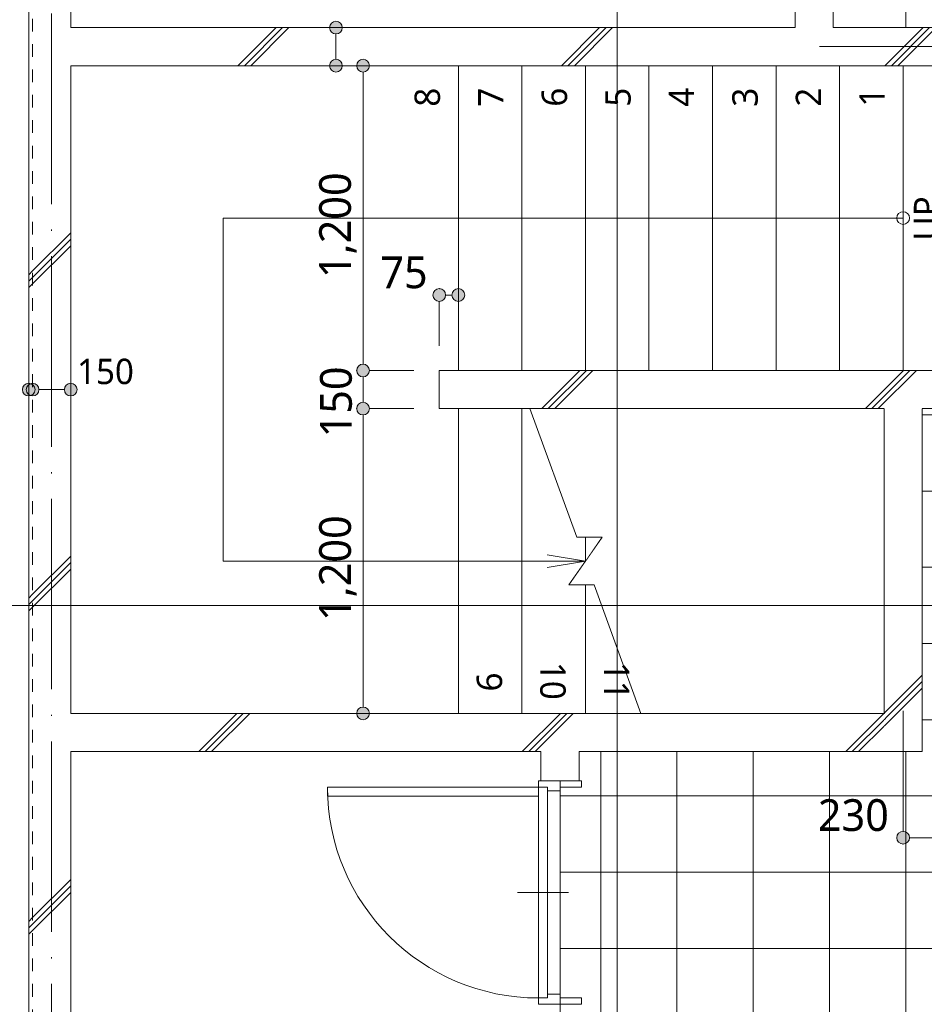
# Model space of a CAD drawing. Header units: millimetres. Extents: x 0 to 841, y 0 to 1188.
# Tile 43 of 98: x 91 to 162, y 971 to 1048. Entities that reach past the tile are written whole.
import ezdxf
from ezdxf.xclip import XClip

# ---------------------------------------------------------------- set-up
doc = ezdxf.new("R2010")
doc.units = ezdxf.units.MM
doc.header["$MEASUREMENT"] = 0
doc.header["$XCLIPFRAME"] = 0
for name, pattern in [('Wipeout_Contour', [1000, 0, -1000]), ('通り芯', [19, 15, -2, 0, -2]), ('ＪＷ点線１', [2, 1, -1])]:
    doc.linetypes.add(name, pattern=pattern)
for name, color, linetype, lineweight in [('Archicadドア_ペン_番号__23', 7, 'Continuous', 15), ('壁-躯体_ペン_番号__141', 7, 'Continuous', 15), ('壁-躯体_ペン_番号__27', 7, 'Continuous', 15), ('壁-躯体_ペン_番号__41', 7, 'Continuous', 13), ('室名.★_ペン_番号__46', 7, 'Continuous', 13), ('寸法_ペン_番号__45', 7, 'Continuous', 13), ('寸法_ペン_番号__46', 7, 'Continuous', 13), ('床_ペン_番号__101', 252, 'Continuous', 5), ('通り芯_ペン_番号__139', 8, 'Continuous', 5), ('階段_ペン_番号__11', 7, 'Continuous', 5)]:
    doc.layers.add(name, color=color, linetype=linetype, lineweight=lineweight)
for name, color, linetype, lineweight, true_color in [('Archicadドア_ペン_番号__63', 251, 'Continuous', 5, 0x6a6a6a), ('壁-躯体_ペン_番号__169', 253, 'Continuous', 5, 0xaaaaaa), ('寸法_ペン_番号__85', 251, 'Continuous', 5, 0x6a6a6a), ('床_ペン_番号__89', 251, 'Continuous', 5, 0x6a6a6a), ('断面図_ペン_番号__85', 251, 'Continuous', 5, 0x6a6a6a), ('階段_ペン_番号__71', 251, 'Continuous', 5, 0x6a6a6a), ('階段_ペン_番号__91', 251, 'Continuous', 5, 0x6a6a6a)]:
    doc.layers.add(name, color=color, linetype=linetype, lineweight=lineweight, true_color=true_color)
for name, color, linetype in [('壁-躯体', 7, 'Continuous'), ('寸法', 7, 'Continuous'), ('床', 7, 'Continuous'), ('階段', 7, 'Continuous')]:
    doc.layers.add(name, color=color, linetype=linetype)
doc.styles.add('GENERATED_STYLE_1', font='meiryo.ttc')
doc.styles.add('GENERATED_STYLE_2', font='meiryo.ttc')
pattern_1 = [(45, (93.15, 926.959), (-12.728, 12.728), []), (45, (92.896, 927.213), (-12.728, 12.728), []), (45, (92.642, 927.468), (-12.728, 12.728), [])]

# ---------------------------------------------------------------- blocks, each defined once
blk = doc.blocks.new('図面_5_5', base_point=(203.151, 1001.922))
at = {"color": 254, "linetype": 'Wipeout_Contour', "lineweight": 0, "ltscale": 4060.437946}
blk.add_wipeout([(91.351, 1084.159), (91.351, 937.759), (91.651, 937.759), (91.651, 1084.159)], dxfattribs=at).dxf.layer = '壁-躯体'
at = {"color": 254, "linetype": 'Wipeout_Contour', "lineweight": 0, "ltscale": 14637.712152}
blk.add_wipeout([(133.151, 926.959), (221.651, 926.959), (221.651, 1094.959), (154.651, 1094.959), (154.651, 1082.259), (151.651, 1081.459), (151.651, 1061.859), (154.651, 1061.059), (154.651, 1045.959), (187.151, 1045.959), (187.151, 1018.959), (160.151, 1018.959), (160.151, 991.959), (133.151, 991.959)], dxfattribs=at).dxf.layer = '床'
at = {"layer": '壁-躯体_ペン_番号__169', "linetype": 'Continuous', "lineweight": 5, "true_color": 0xaaaaaa}
h = blk.add_hatch(dxfattribs=at)
h.set_pattern_fill('コンクリート_構造2_0005', color=253, style=0, pattern_type=2)
h.set_pattern_definition(pattern_1)
h.paths.add_polyline_path([(91.351, 1084.159), (91.351, 937.759), (91.651, 937.759), (91.651, 1084.159)])
at = {"layer": '寸法', "linetype": 'Continuous', "lineweight": 0, "true_color": 0x000000}
blk.add_hatch(color=18, dxfattribs=at).paths.add_polyline_path([(159.651, 983.671), (159.689, 983.48), (159.797, 983.318), (159.959, 983.209), (160.151, 983.171), (160.342, 983.209), (160.504, 983.318), (160.613, 983.48), (160.651, 983.671), (160.613, 983.862), (160.504, 984.025), (160.342, 984.133), (160.151, 984.171), (159.959, 984.133), (159.797, 984.025), (159.689, 983.862)])
at = {"layer": '床_ペン_番号__101', "linetype": 'Continuous', "lineweight": 5}
h = blk.add_hatch(dxfattribs=at)
h.set_pattern_fill('格子30x30_0005', color=252, style=0, pattern_type=2)
h.set_pattern_definition([(0, (160.351, 926.9587), (0, 6), []), (90, (160.351, 926.9587), (-6, 0), [])])
h.paths.add_polyline_path([(133.151, 926.959), (221.651, 926.959), (221.651, 1094.959), (154.651, 1094.959), (154.651, 1082.259), (151.651, 1081.459), (151.651, 1061.859), (154.651, 1061.059), (154.651, 1045.959), (187.151, 1045.959), (187.151, 1018.959), (160.151, 1018.959), (160.151, 991.959), (133.151, 991.959)])
at = {"layer": 'Archicadドア_ペン_番号__23', "color": 7, "linetype": 'Continuous', "lineweight": 15}
for p, q in [((134.851, 970.559), (134.351, 970.559)), ((134.851, 971.059), (134.851, 970.559))]:
    blk.add_line(p, q, dxfattribs=at)
at = {"layer": '寸法_ペン_番号__45', "color": 7, "linetype": 'Continuous', "lineweight": 13}
blk.add_circle((160.151, 983.671), 0.5, dxfattribs=at)
at = {"layer": '寸法_ペン_番号__85', "color": 251, "linetype": 'Continuous', "lineweight": 5, "true_color": 0x6a6a6a}
blk.add_line((160.651, 983.671), (164.251, 983.671), dxfattribs=at)
blk.add_point((160.151, 983.171), dxfattribs=at)
at = {"layer": '床_ペン_番号__89', "color": 251, "linetype": 'Continuous', "lineweight": 5, "true_color": 0x6a6a6a, "flags": 128}
blk.add_lwpolyline([(133.151, 926.959), (221.651, 926.959), (221.651, 1094.959), (154.651, 1094.959), (154.651, 1082.259), (151.651, 1081.459), (151.651, 1061.859), (154.651, 1061.059), (154.651, 1045.959), (187.151, 1045.959), (187.151, 1018.959), (160.151, 1018.959), (160.151, 991.959), (133.151, 991.959)], close=True, dxfattribs=at)
at = {"layer": '寸法_ペン_番号__46', "color": 7, "linetype": 'Continuous', "lineweight": 13, "insert": (153.44, 984.171), "char_height": 2.5, "width": 6.21095, "attachment_point": 7, "style": 'GENERATED_STYLE_1'}
blk.add_mtext('\\A1;{\\pql;\\fMeiryo|b0|i0|c128|p0;\\W1.000000;230}', dxfattribs=at)
at = {"color": 254, "linetype": 'Wipeout_Contour', "lineweight": 0, "ltscale": 3016.548943}
blk.add_wipeout([(158.651, 993.459), (161.651, 990.459), (161.651, 993.459)], dxfattribs=at).dxf.layer = '壁-躯体'
at = {"color": 254, "linetype": 'Wipeout_Contour', "lineweight": 0, "ltscale": 4187.816176}
blk.add_wipeout([(158.958, 1018.959), (187.151, 1018.959), (187.151, 1045.959), (158.958, 1045.959)], dxfattribs=at).dxf.layer = '床'
at = {"color": 254, "linetype": 'Wipeout_Contour', "lineweight": 0, "ltscale": 3865.266118}
blk.add_wipeout([(93.151, 926.959), (133.151, 926.959), (133.151, 991.959), (93.151, 991.959)], dxfattribs=at).dxf.layer = '床'
at = {"layer": '壁-躯体_ペン_番号__169', "linetype": 'Continuous', "lineweight": 5, "true_color": 0xaaaaaa}
h = blk.add_hatch(dxfattribs=at)
h.set_pattern_fill('コンクリート_構造2_0005', color=253, style=0, pattern_type=2)
h.set_pattern_definition(pattern_1)
h.paths.add_polyline_path([(158.651, 993.459), (161.651, 990.459), (161.651, 993.459)])
at = {"layer": 'Archicadドア_ペン_番号__23', "color": 7, "linetype": 'Continuous', "lineweight": 15}
for p, q in [((131.451, 987.659), (132.171, 987.659)), ((132.171, 987.659), (131.451, 987.659)), ((131.451, 987.659), (131.451, 971.059)), ((132.171, 987.659), (132.171, 987.359)), ((132.171, 971.059), (132.171, 987.659)), ((133.171, 987.359), (133.171, 987.659)), ((133.171, 987.659), (134.851, 987.659)), ((132.171, 987.359), (133.171, 987.359)), ((132.171, 971.059), (132.171, 971.359)), ((132.171, 971.359), (133.171, 971.359)), ((133.171, 971.359), (133.171, 971.059)), ((131.451, 970.559), (131.451, 971.059)), ((131.451, 971.059), (132.171, 971.059)), ((131.451, 971.059), (132.171, 971.059)), ((131.951, 970.559), (131.451, 970.559)), ((133.171, 971.059), (134.851, 971.059))]:
    blk.add_line(p, q, dxfattribs=at)
at = {"layer": 'Archicadドア_ペン_番号__63', "color": 251, "linetype": 'Continuous', "lineweight": 5, "true_color": 0x6a6a6a}
for p, q in [((131.451, 987.659), (114.851, 987.659)), ((114.851, 987.659), (114.851, 986.939)), ((131.451, 986.939), (131.451, 987.659)), ((114.851, 986.939), (131.451, 986.939)), ((129.811, 979.359), (133.811, 979.359))]:
    blk.add_line(p, q, dxfattribs=at)
blk.add_arc((131.451, 987.659), 16.6, 180, 270, dxfattribs=at)
at = {"layer": '壁-躯体_ペン_番号__27', "color": 7, "linetype": 'Continuous', "lineweight": 15}
blk.add_line((131.651, 970.559), (134.651, 970.559), dxfattribs=at)
at = {"layer": '床_ペン_番号__89', "color": 251, "linetype": 'Continuous', "lineweight": 5, "true_color": 0x6a6a6a, "flags": 128}
for points in [[(158.958, 1018.959), (187.151, 1018.959), (187.151, 1045.959), (158.958, 1045.959)], [(93.151, 926.959), (133.151, 926.959), (133.151, 991.959), (93.151, 991.959)]]:
    blk.add_lwpolyline(points, close=True, dxfattribs=at)
at = {"layer": '階段_ペン_番号__71', "color": 251, "linetype": 'Continuous', "lineweight": 5, "true_color": 0x6a6a6a, "insert": (162.004, 1030.692), "char_height": 2, "attachment_point": 4, "rotation": 90, "style": 'GENERATED_STYLE_2'}
blk.add_mtext('\\A1;{\\pql;\\fMeiryo UI|b0|i0|c128|p0;\\W1.000000;UP}', dxfattribs=at)
at = {"color": 254, "linetype": 'Wipeout_Contour', "lineweight": 0, "ltscale": 4177.716467}
blk.add_wipeout([(155.151, 1020.459), (160.151, 1020.459), (160.151, 1044.459), (155.151, 1044.459)], dxfattribs=at).dxf.layer = '階段'
at = {"layer": '階段_ペン_番号__11', "color": 7, "linetype": 'Continuous', "lineweight": 5}
for start, end in [(90, 270), (270, 90)]:
    blk.add_arc((160.151, 1032.459), 0.5, start, end, dxfattribs=at)
at = {"layer": '階段_ペン_番号__91', "color": 251, "linetype": 'Continuous', "lineweight": 5, "true_color": 0x6a6a6a}
for p, q in [((160.151, 1044.459), (155.151, 1044.459)), ((155.151, 1044.459), (155.151, 1020.459)), ((160.151, 1020.459), (160.151, 1044.459)), ((155.151, 1020.459), (160.151, 1020.459))]:
    blk.add_line(p, q, dxfattribs=at)
at = {"layer": '階段_ペン_番号__71', "color": 251, "linetype": 'Continuous', "lineweight": 5, "true_color": 0x6a6a6a, "insert": (157.702, 1041.231), "char_height": 2, "attachment_point": 4, "rotation": 90, "style": 'GENERATED_STYLE_2'}
blk.add_mtext('\\A1;{\\pql;\\fMeiryo UI|b0|i0|c128|p0;\\W1.000000;1}', dxfattribs=at)
at = {"color": 254, "linetype": 'Wipeout_Contour', "lineweight": 0, "ltscale": 4174.744152}
blk.add_wipeout([(150.151, 1020.459), (155.151, 1020.459), (155.151, 1044.459), (150.151, 1044.459)], dxfattribs=at).dxf.layer = '階段'
at = {"layer": '階段_ペン_番号__11', "color": 7, "linetype": 'Continuous', "lineweight": 5}
blk.add_line((160.151, 1032.459), (155.151, 1032.459), dxfattribs=at)
at = {"layer": '階段_ペン_番号__91', "color": 251, "linetype": 'Continuous', "lineweight": 5, "true_color": 0x6a6a6a}
for p, q in [((155.151, 1044.459), (150.151, 1044.459)), ((150.151, 1044.459), (150.151, 1020.459)), ((155.151, 1020.459), (155.151, 1044.459)), ((150.151, 1020.459), (155.151, 1020.459))]:
    blk.add_line(p, q, dxfattribs=at)
at = {"layer": '階段_ペン_番号__71', "color": 251, "linetype": 'Continuous', "lineweight": 5, "true_color": 0x6a6a6a, "insert": (152.7, 1041.231), "char_height": 2, "attachment_point": 4, "rotation": 90, "style": 'GENERATED_STYLE_2'}
blk.add_mtext('\\A1;{\\pql;\\fMeiryo UI|b0|i0|c128|p0;\\W1.000000;2}', dxfattribs=at)
at = {"color": 254, "linetype": 'Wipeout_Contour', "lineweight": 0, "ltscale": 4171.865612}
blk.add_wipeout([(145.151, 1020.459), (150.151, 1020.459), (150.151, 1044.459), (145.151, 1044.459)], dxfattribs=at).dxf.layer = '階段'
at = {"layer": '階段_ペン_番号__91', "color": 251, "linetype": 'Continuous', "lineweight": 5, "true_color": 0x6a6a6a}
for p, q in [((150.151, 1044.459), (145.151, 1044.459)), ((145.151, 1044.459), (145.151, 1020.459)), ((150.151, 1020.459), (150.151, 1044.459)), ((145.151, 1020.459), (150.151, 1020.459))]:
    blk.add_line(p, q, dxfattribs=at)
at = {"layer": '階段_ペン_番号__71', "color": 251, "linetype": 'Continuous', "lineweight": 5, "true_color": 0x6a6a6a, "insert": (147.721, 1041.231), "char_height": 2, "attachment_point": 4, "rotation": 90, "style": 'GENERATED_STYLE_2'}
blk.add_mtext('\\A1;{\\pql;\\fMeiryo UI|b0|i0|c128|p0;\\W1.000000;3}', dxfattribs=at)
at = {"color": 254, "linetype": 'Wipeout_Contour', "lineweight": 0, "ltscale": 4169.081041}
blk.add_wipeout([(140.151, 1020.459), (145.151, 1020.459), (145.151, 1044.459), (140.151, 1044.459)], dxfattribs=at).dxf.layer = '階段'
at = {"layer": '階段_ペン_番号__91', "color": 251, "linetype": 'Continuous', "lineweight": 5, "true_color": 0x6a6a6a}
for p, q in [((145.151, 1044.459), (140.151, 1044.459)), ((140.151, 1044.459), (140.151, 1020.459)), ((145.151, 1020.459), (145.151, 1044.459)), ((140.151, 1020.459), (145.151, 1020.459))]:
    blk.add_line(p, q, dxfattribs=at)
at = {"layer": '階段_ペン_番号__71', "color": 251, "linetype": 'Continuous', "lineweight": 5, "true_color": 0x6a6a6a, "insert": (142.702, 1041.231), "char_height": 2, "attachment_point": 4, "rotation": 90, "style": 'GENERATED_STYLE_2'}
blk.add_mtext('\\A1;{\\pql;\\fMeiryo UI|b0|i0|c128|p0;\\W1.000000;4}', dxfattribs=at)
at = {"color": 254, "linetype": 'Wipeout_Contour', "lineweight": 0, "ltscale": 4166.390629}
blk.add_wipeout([(140.151, 1044.459), (135.151, 1044.459), (135.151, 1020.459), (140.151, 1020.459)], dxfattribs=at).dxf.layer = '階段'
at = {"layer": '階段_ペン_番号__91', "color": 251, "linetype": 'Continuous', "lineweight": 5, "true_color": 0x6a6a6a}
for p, q in [((140.151, 1044.459), (135.151, 1044.459)), ((135.151, 1044.459), (135.151, 1020.459)), ((140.151, 1020.459), (140.151, 1044.459)), ((135.151, 1020.459), (140.151, 1020.459))]:
    blk.add_line(p, q, dxfattribs=at)
at = {"layer": '階段_ペン_番号__71', "color": 251, "linetype": 'Continuous', "lineweight": 5, "true_color": 0x6a6a6a, "insert": (137.722, 1041.231), "char_height": 2, "attachment_point": 4, "rotation": 90, "style": 'GENERATED_STYLE_2'}
blk.add_mtext('\\A1;{\\pql;\\fMeiryo UI|b0|i0|c128|p0;\\W1.000000;5}', dxfattribs=at)
at = {"color": 254, "linetype": 'Wipeout_Contour', "lineweight": 0, "ltscale": 4163.794556}
blk.add_wipeout([(135.151, 1044.459), (130.151, 1044.459), (130.151, 1020.459), (135.151, 1020.459)], dxfattribs=at).dxf.layer = '階段'
at = {"layer": '階段_ペン_番号__91', "color": 251, "linetype": 'Continuous', "lineweight": 5, "true_color": 0x6a6a6a}
for p, q in [((130.151, 1044.459), (130.151, 1020.459)), ((135.151, 1044.459), (130.151, 1044.459)), ((135.151, 1020.459), (135.151, 1044.459)), ((130.151, 1020.459), (135.151, 1020.459))]:
    blk.add_line(p, q, dxfattribs=at)
at = {"layer": '階段_ペン_番号__71', "color": 251, "linetype": 'Continuous', "lineweight": 5, "true_color": 0x6a6a6a, "insert": (132.722, 1041.231), "char_height": 2, "attachment_point": 4, "rotation": 90, "style": 'GENERATED_STYLE_2'}
blk.add_mtext('\\A1;{\\pql;\\fMeiryo UI|b0|i0|c128|p0;\\W1.000000;6}', dxfattribs=at)
at = {"color": 254, "linetype": 'Wipeout_Contour', "lineweight": 0, "ltscale": 4161.293001}
blk.add_wipeout([(130.151, 1044.459), (125.151, 1044.459), (125.151, 1020.459), (130.151, 1020.459)], dxfattribs=at).dxf.layer = '階段'
at = {"layer": '階段_ペン_番号__91', "color": 251, "linetype": 'Continuous', "lineweight": 5, "true_color": 0x6a6a6a}
for p, q in [((125.151, 1044.459), (125.151, 1020.459)), ((130.151, 1044.459), (125.151, 1044.459)), ((130.151, 1020.459), (130.151, 1044.459)), ((125.151, 1020.459), (130.151, 1020.459))]:
    blk.add_line(p, q, dxfattribs=at)
at = {"layer": '階段_ペン_番号__71', "color": 251, "linetype": 'Continuous', "lineweight": 5, "true_color": 0x6a6a6a, "insert": (127.702, 1041.231), "char_height": 2, "attachment_point": 4, "rotation": 90, "style": 'GENERATED_STYLE_2'}
blk.add_mtext('\\A1;{\\pql;\\fMeiryo UI|b0|i0|c128|p0;\\W1.000000;7}', dxfattribs=at)
at = {"color": 254, "linetype": 'Wipeout_Contour', "lineweight": 0, "ltscale": 8205.797547}
blk.add_wipeout([(94.651, 1044.459), (94.651, 993.459), (125.151, 993.459), (125.151, 1017.459), (123.651, 1017.459), (123.651, 1020.459), (125.151, 1020.459), (125.151, 1044.459)], dxfattribs=at).dxf.layer = '階段'
at = {"layer": '寸法', "linetype": 'Continuous', "lineweight": 0, "true_color": 0x000000}
for points in [[(123.151, 1026.403), (123.189, 1026.211), (123.297, 1026.049), (123.459, 1025.941), (123.651, 1025.903), (123.842, 1025.941), (124.004, 1026.049), (124.113, 1026.211), (124.151, 1026.403), (124.113, 1026.594), (124.004, 1026.756), (123.842, 1026.865), (123.651, 1026.903), (123.459, 1026.865), (123.297, 1026.756), (123.189, 1026.594)], [(124.651, 1026.403), (124.689, 1026.211), (124.797, 1026.049), (124.959, 1025.941), (125.151, 1025.903), (125.342, 1025.941), (125.504, 1026.049), (125.613, 1026.211), (125.651, 1026.403), (125.613, 1026.594), (125.504, 1026.756), (125.342, 1026.865), (125.151, 1026.903), (124.959, 1026.865), (124.797, 1026.756), (124.689, 1026.594)], [(117.151, 1020.459), (117.189, 1020.267), (117.297, 1020.105), (117.459, 1019.997), (117.651, 1019.959), (117.842, 1019.997), (118.004, 1020.105), (118.113, 1020.267), (118.151, 1020.459), (118.113, 1020.65), (118.004, 1020.812), (117.842, 1020.921), (117.651, 1020.959), (117.459, 1020.921), (117.297, 1020.812), (117.189, 1020.65)], [(117.151, 1017.459), (117.189, 1017.267), (117.297, 1017.105), (117.459, 1016.997), (117.651, 1016.959), (117.842, 1016.997), (118.004, 1017.105), (118.113, 1017.267), (118.151, 1017.459), (118.113, 1017.65), (118.004, 1017.812), (117.842, 1017.921), (117.651, 1017.959), (117.459, 1017.921), (117.297, 1017.812), (117.189, 1017.65)]]:
    blk.add_hatch(color=18, dxfattribs=at).paths.add_polyline_path(points)
at = {"layer": '寸法_ペン_番号__45', "color": 7, "linetype": 'Continuous', "lineweight": 13}
for centre in [(123.651, 1026.403), (125.151, 1026.403), (117.651, 1020.459), (117.651, 1017.459)]:
    blk.add_circle(centre, 0.5, dxfattribs=at)
at = {"layer": '寸法_ペン_番号__85', "color": 251, "linetype": 'Continuous', "lineweight": 5, "true_color": 0x6a6a6a}
for p, q in [((117.651, 1020.959), (117.651, 1043.959)), ((124.151, 1026.403), (124.651, 1026.403)), ((123.651, 1022.403), (123.651, 1025.903)), ((125.151, 1022.403), (125.151, 1025.903)), ((121.651, 1020.459), (118.151, 1020.459)), ((117.651, 1017.959), (117.651, 1019.959)), ((121.651, 1017.459), (118.151, 1017.459)), ((117.651, 993.959), (117.651, 1016.959))]:
    blk.add_line(p, q, dxfattribs=at)
for p in [(123.651, 1026.903), (125.151, 1026.903), (117.151, 1020.459), (117.151, 1017.459)]:
    blk.add_point(p, dxfattribs=at)
at = {"layer": '階段_ペン_番号__11', "color": 7, "linetype": 'Continuous', "lineweight": 5}
for p, q in [((125.151, 1032.459), (106.651, 1032.459)), ((106.651, 1032.459), (106.651, 1005.459)), ((155.151, 1032.459), (125.151, 1032.459))]:
    blk.add_line(p, q, dxfattribs=at)
at = {"layer": '階段_ペン_番号__91', "color": 251, "linetype": 'Continuous', "lineweight": 5, "true_color": 0x6a6a6a}
for p, q in [((125.151, 1044.459), (94.651, 1044.459)), ((94.651, 1044.459), (94.651, 993.459)), ((125.151, 1020.459), (125.151, 1044.459)), ((123.651, 1017.459), (123.651, 1020.459)), ((123.651, 1020.459), (125.151, 1020.459)), ((125.151, 1017.459), (123.651, 1017.459)), ((125.151, 993.459), (125.151, 1017.459)), ((94.651, 993.459), (125.151, 993.459))]:
    blk.add_line(p, q, dxfattribs=at)
at = {"layer": '寸法_ペン_番号__46', "color": 7, "linetype": 'Continuous', "lineweight": 13, "char_height": 2.5, "attachment_point": 7, "rotation": 90, "style": 'GENERATED_STYLE_1'}
for s, insert, width in [('\\A1;{\\pql;\\fMeiryo|b0|i0|c128|p0;\\W1.000000;1,200}', (117.151, 1027.736), 9.445), ('\\A1;{\\pql;\\fMeiryo|b0|i0|c128|p0;\\W1.000000;150}', (116.801, 1015.191), 6.21095), ('\\A1;{\\pql;\\fMeiryo|b0|i0|c128|p0;\\W1.000000;1,200}', (117.151, 1000.736), 9.445)]:
    blk.add_mtext(s, dxfattribs=dict(at, insert=insert, width=width))
at = {"layer": '寸法_ペン_番号__46', "color": 7, "linetype": 'Continuous', "lineweight": 13, "attachment_point": 7, "style": 'GENERATED_STYLE_1'}
for s, insert, char_height, width in [('\\A1;{\\pql;\\fMeiryo|b0|i0|c128|p0;\\W1.000000;75}', (119.01, 1026.903), 2.5, 4.14065), ('\\A1;{\\pql;\\fMeiryo|b0|i0|c128|p0;\\W1.000000;150}', (95.151, 1019.359), 2, 4.96876)]:
    blk.add_mtext(s, dxfattribs=dict(at, insert=insert, char_height=char_height, width=width))
at = {"layer": '階段_ペン_番号__71', "color": 251, "linetype": 'Continuous', "lineweight": 5, "true_color": 0x6a6a6a, "insert": (122.721, 1041.231), "char_height": 2, "attachment_point": 4, "rotation": 90, "style": 'GENERATED_STYLE_2'}
blk.add_mtext('\\A1;{\\pql;\\fMeiryo UI|b0|i0|c128|p0;\\W1.000000;8}', dxfattribs=at)
at = {"color": 254, "linetype": 'Wipeout_Contour', "lineweight": 0, "ltscale": 4061.045188}
blk.add_wipeout([(91.651, 1084.159), (91.651, 937.759), (94.651, 937.759), (94.651, 1084.159)], dxfattribs=at).dxf.layer = '壁-躯体'
at = {"color": 254, "linetype": 'Wipeout_Contour', "lineweight": 0, "ltscale": 4054.131249}
blk.add_wipeout([(130.151, 1017.459), (125.151, 1017.459), (125.151, 993.459), (130.151, 993.459)], dxfattribs=at).dxf.layer = '階段'
at = {"layer": '壁-躯体_ペン_番号__169', "linetype": 'Continuous', "lineweight": 5, "true_color": 0xaaaaaa}
h = blk.add_hatch(dxfattribs=at)
h.set_pattern_fill('コンクリート_構造2_0005', color=253, style=0, pattern_type=2)
h.set_pattern_definition(pattern_1)
h.paths.add_polyline_path([(91.651, 1084.159), (91.651, 937.759), (94.651, 937.759), (94.651, 1084.159)])
at = {"layer": '寸法', "linetype": 'Continuous', "lineweight": 0, "true_color": 0x000000}
for points in [[(90.851, 1018.959), (90.889, 1018.767), (90.997, 1018.605), (91.159, 1018.497), (91.351, 1018.459), (91.542, 1018.497), (91.704, 1018.605), (91.813, 1018.767), (91.851, 1018.959), (91.813, 1019.15), (91.704, 1019.312), (91.542, 1019.421), (91.351, 1019.459), (91.159, 1019.421), (90.997, 1019.312), (90.889, 1019.15)], [(91.151, 1018.959), (91.189, 1018.767), (91.297, 1018.605), (91.459, 1018.497), (91.651, 1018.459), (91.842, 1018.497), (92.004, 1018.605), (92.113, 1018.767), (92.151, 1018.959), (92.113, 1019.15), (92.004, 1019.312), (91.842, 1019.421), (91.651, 1019.459), (91.459, 1019.421), (91.297, 1019.312), (91.189, 1019.15)], [(94.151, 1018.959), (94.189, 1018.767), (94.297, 1018.605), (94.459, 1018.497), (94.651, 1018.459), (94.842, 1018.497), (95.004, 1018.605), (95.113, 1018.767), (95.151, 1018.959), (95.113, 1019.15), (95.004, 1019.312), (94.842, 1019.421), (94.651, 1019.459), (94.459, 1019.421), (94.297, 1019.312), (94.189, 1019.15)]]:
    blk.add_hatch(color=18, dxfattribs=at).paths.add_polyline_path(points)
at = {"layer": '壁-躯体_ペン_番号__141', "color": 7, "linetype": 'Continuous', "lineweight": 15, "flags": 128}
for points in [[(91.351, 1084.159), (91.351, 937.759)], [(94.651, 1047.459), (94.651, 1084.459)], [(94.651, 993.459), (94.651, 1044.459)], [(94.651, 937.459), (94.651, 990.459)]]:
    blk.add_lwpolyline(points, dxfattribs=at)
at = {"layer": '壁-躯体_ペン_番号__41', "color": 7, "linetype": 'ＪＷ点線１', "lineweight": 13}
blk.add_line((91.651, 1084.159), (91.651, 937.759), dxfattribs=at)
at = {"layer": '寸法_ペン_番号__45', "color": 7, "linetype": 'Continuous', "lineweight": 13}
for centre in [(91.351, 1018.959), (91.651, 1018.959), (94.651, 1018.959)]:
    blk.add_circle(centre, 0.5, dxfattribs=at)
at = {"layer": '寸法_ペン_番号__85', "color": 251, "linetype": 'Continuous', "lineweight": 5, "true_color": 0x6a6a6a}
for p, q in [((91.351, 1018.959), (91.351, 1018.959)), ((92.151, 1018.959), (94.151, 1018.959))]:
    blk.add_line(p, q, dxfattribs=at)
at = {"layer": '通り芯_ペン_番号__139', "color": 8, "linetype": '通り芯', "lineweight": 5}
blk.add_line((93.151, 1124.959), (93.151, 886.959), dxfattribs=at)
at = {"layer": '階段_ペン_番号__11', "color": 7, "linetype": 'Continuous', "lineweight": 5}
blk.add_line((106.651, 1005.459), (125.151, 1005.459), dxfattribs=at)
at = {"layer": '階段_ペン_番号__91', "color": 251, "linetype": 'Continuous', "lineweight": 5, "true_color": 0x6a6a6a}
for p, q in [((125.151, 1017.459), (125.151, 993.459)), ((130.151, 1017.459), (125.151, 1017.459)), ((130.151, 993.459), (130.151, 1017.459)), ((125.151, 993.459), (130.151, 993.459))]:
    blk.add_line(p, q, dxfattribs=at)
at = {"layer": '階段_ペン_番号__71', "color": 251, "linetype": 'Continuous', "lineweight": 5, "true_color": 0x6a6a6a, "insert": (127.582, 996.687), "char_height": 2, "attachment_point": 4, "rotation": 270, "style": 'GENERATED_STYLE_2'}
blk.add_mtext('\\A1;{\\pql;\\fMeiryo UI|b0|i0|c128|p0;\\W1.000000;9}', dxfattribs=at)
at = {"color": 254, "linetype": 'Wipeout_Contour', "lineweight": 0, "ltscale": 4225.067539}
blk.add_wipeout([(185.651, 1047.459), (94.651, 1047.459), (94.651, 1044.459), (185.651, 1044.459)], dxfattribs=at).dxf.layer = '壁-躯体'
at = {"color": 254, "linetype": 'Wipeout_Contour', "lineweight": 0, "ltscale": 9128.209585}
blk.add_wipeout([(130.151, 993.459), (135.151, 993.459), (135.151, 1003.579), (133.835, 1003.579), (135.151, 1005.459), (135.151, 1007.338), (134.467, 1007.338), (130.783, 1017.459), (130.151, 1017.459)], dxfattribs=at).dxf.layer = '階段'
at = {"layer": '壁-躯体_ペン_番号__169', "linetype": 'Continuous', "lineweight": 5, "true_color": 0xaaaaaa}
h = blk.add_hatch(dxfattribs=at)
h.set_pattern_fill('コンクリート_構造2_0005', color=253, style=0, pattern_type=2)
h.set_pattern_definition(pattern_1)
h.paths.add_polyline_path([(185.651, 1047.459), (94.651, 1047.459), (94.651, 1044.459), (185.651, 1044.459)])
at = {"layer": '寸法', "linetype": 'Continuous', "lineweight": 0, "true_color": 0x000000}
for points in [[(115.02, 1047.459), (115.058, 1047.267), (115.166, 1047.105), (115.328, 1046.997), (115.52, 1046.959), (115.711, 1046.997), (115.873, 1047.105), (115.982, 1047.267), (116.02, 1047.459), (115.982, 1047.65), (115.873, 1047.812), (115.711, 1047.921), (115.52, 1047.959), (115.328, 1047.921), (115.166, 1047.812), (115.058, 1047.65)], [(115.02, 1044.459), (115.058, 1044.267), (115.166, 1044.105), (115.328, 1043.997), (115.52, 1043.959), (115.711, 1043.997), (115.873, 1044.105), (115.982, 1044.267), (116.02, 1044.459), (115.982, 1044.65), (115.873, 1044.812), (115.711, 1044.921), (115.52, 1044.959), (115.328, 1044.921), (115.166, 1044.812), (115.058, 1044.65)], [(117.151, 1044.459), (117.189, 1044.267), (117.297, 1044.105), (117.459, 1043.997), (117.651, 1043.959), (117.842, 1043.997), (118.004, 1044.105), (118.113, 1044.267), (118.151, 1044.459), (118.113, 1044.65), (118.004, 1044.812), (117.842, 1044.921), (117.651, 1044.959), (117.459, 1044.921), (117.297, 1044.812), (117.189, 1044.65)]]:
    blk.add_hatch(color=18, dxfattribs=at).paths.add_polyline_path(points)
at = {"layer": '壁-躯体_ペン_番号__27', "color": 7, "linetype": 'Continuous', "lineweight": 15, "flags": 128}
for points in [[(151.651, 1047.459), (94.651, 1047.459)], [(188.651, 1047.459), (154.651, 1047.459)], [(94.651, 1044.459), (185.651, 1044.459)]]:
    blk.add_lwpolyline(points, dxfattribs=at)
at = {"layer": '寸法_ペン_番号__45', "color": 7, "linetype": 'Continuous', "lineweight": 13}
for centre in [(115.52, 1047.459), (115.52, 1044.459), (117.651, 1044.459)]:
    blk.add_circle(centre, 0.5, dxfattribs=at)
at = {"layer": '寸法_ペン_番号__85', "color": 251, "linetype": 'Continuous', "lineweight": 5, "true_color": 0x6a6a6a}
for p, q in [((115.52, 1046.959), (115.52, 1044.959)), ((163.066, 1045.959), (153.566, 1045.959)), ((117.151, 1044.459), (113.651, 1044.459)), ((119.526, 1044.459), (118.151, 1044.459))]:
    blk.add_line(p, q, dxfattribs=at)
at = {"layer": '階段_ペン_番号__11', "color": 7, "linetype": 'Continuous', "lineweight": 5}
blk.add_line((130.783, 1017.459), (134.467, 1007.338), dxfattribs=at)
at = {"layer": '階段_ペン_番号__91', "color": 251, "linetype": 'Continuous', "lineweight": 5, "true_color": 0x6a6a6a}
for p, q in [((130.783, 1017.459), (130.151, 1017.459)), ((130.151, 1017.459), (130.151, 993.459)), ((135.151, 1005.459), (135.151, 1007.338)), ((135.151, 993.459), (135.151, 1003.579)), ((130.151, 993.459), (135.151, 993.459))]:
    blk.add_line(p, q, dxfattribs=at)
at = {"layer": '室名.★_ペン_番号__46', "color": 7, "linetype": 'Continuous', "lineweight": 13, "insert": (125.502, 1071.186), "char_height": 3, "attachment_point": 2, "style": 'GENERATED_STYLE_1'}
blk.add_mtext('\\A1;{\\pqc;\\pt0,920;\\fMeiryo|b0|i0|c128|p0;\\W1.000000;EV\\fMeiryo|b0|i0|c128|p0;\\W1.000000;\\A1{\\H.66x;\\S^  ;}\\fMeiryo|b0|i0|c128|p0;\\W1.000000;\\fMeiryo|b0|i0|c128|p0;\\W1.000000;\\A1{\\H.66x;\\S^  ;}\\fMeiryo|b0|i0|c128|p0;\\W1.000000;\\fMeiryo|b0|i0|c128|p0;\\W1.000000;\\fMeiryo|b0|i0|c128|p0;\\W1.000000;\\fMeiryo|b0|i0|c128|p0;\\W1.000000;\\fMeiryo|b0|i0|c128|p0;\\W1.000000;\\fMeiryo|b0|i0|c128|p0;\\W1.000000;\\fMeiryo|b0|i0|c128|p0;\\W1.000000;\\A1{\\H.66x;\\S^  ;}\\fMeiryo|b0|i0|c128|p0;\\W1.000000;\\fMeiryo|b0|i0|c128|p0;\\W1.000000;\\A1{\\H.66x;\\S^  ;}\\fMeiryo|b0|i0|c128|p0;\\W1.000000;\\fMeiryo|b0|i0|c128|p0;\\W1.000000;\\fMeiryo|b0|i0|c128|p0;\\W1.000000;\\fMeiryo|b0|i0|c128|p0;\\W1.000000;\\fMeiryo|b0|i0|c128|p0;\\W1.000000;\\fMeiryo|b0|i0|c128|p0;\\W1.000000;\\fMeiryo|b0|i0|c128|p0;\\W1.000000;\\A1{\\H.66x;\\S^  ;}\\fMeiryo|b0|i0|c128|p0;\\W1.000000;\\fMeiryo|b0|i0|c128|p0;\\W1.000000;\\A1{\\H.66x;\\S^  ;}\\fMeiryo|b0|i0|c128|p0;\\W1.000000;\\fMeiryo|b0|i0|c128|p0;\\W1.000000;\\fMeiryo|b0|i0|c128|p0;\\W1.000000;\\fMeiryo|b0|i0|c128|p0;\\W1.000000;\\fMeiryo|b0|i0|c128|p0;\\W1.000000;\\fMeiryo|b0|i0|c128|p0;\\W1.000000;\\fMeiryo|b0|i0|c128|p0;\\W1.000000;\\A1{\\H.66x;\\S^  ;}\\fMeiryo|b0|i0|c128|p0;\\W1.000000;\\fMeiryo|b0|i0|c128|p0;\\W1.000000;\\A1{\\H.66x;\\S^  ;}\\fMeiryo|b0|i0|c128|p0;\\W1.000000;\\fMeiryo|b0|i0|c128|p0;\\W1.000000;\\fMeiryo|b0|i0|c128|p0;\\W1.000000;\\fMeiryo|b0|i0|c128|p0;\\W1.000000;\\fMeiryo|b0|i0|c128|p0;\\W1.000000;\\fMeiryo|b0|i0|c128|p0;\\W1.000000;\\fMeiryo|b0|i0|c128|p0;\\W1.000000;\\A1{\\H.66x;\\S^  ;}\\fMeiryo|b0|i0|c128|p0;\\W1.000000;\\fMeiryo|b0|i0|c128|p0;\\W1.000000;\\A1{\\H.66x;\\S^  ;}\\fMeiryo|b0|i0|c128|p0;\\W1.000000;\\fMeiryo|b0|i0|c128|p0;\\W1.000000;\\fMeiryo|b0|i0|c128|p0;\\W1.000000;\\fMeiryo|b0|i0|c128|p0;\\W1.000000;\\fMeiryo|b0|i0|c128|p0;\\W1.000000;\\fMeiryo|b0|i0|c128|p0;\\W1.000000;\\fMeiryo|b0|i0|c128|p0;\\W1.000000;\\fMeiryo|b0|i0|c128|p0;\\W1.000000;}', dxfattribs=at)
at = {"layer": '階段_ペン_番号__71', "color": 251, "linetype": 'Continuous', "lineweight": 5, "true_color": 0x6a6a6a, "insert": (132.58, 997.515), "char_height": 2, "attachment_point": 4, "rotation": 270, "style": 'GENERATED_STYLE_2'}
blk.add_mtext('\\A1;{\\pql;\\fMeiryo UI|b0|i0|c128|p0;\\W1.000000;10}', dxfattribs=at)
at = {"color": 254, "linetype": 'Wipeout_Contour', "lineweight": 0, "ltscale": 4258.927447}
blk.add_wipeout([(154.651, 1059.859), (151.651, 1059.859), (151.651, 1047.459), (154.651, 1047.459)], dxfattribs=at).dxf.layer = '壁-躯体'
at = {"color": 254, "linetype": 'Wipeout_Contour', "lineweight": 0, "ltscale": 3047.967932}
blk.add_wipeout([(136.467, 1007.338), (135.151, 1007.338), (135.151, 1005.459)], dxfattribs=at).dxf.layer = '階段'
at = {"color": 254, "linetype": 'Wipeout_Contour', "lineweight": 0, "ltscale": 4031.300283}
blk.add_wipeout([(135.151, 993.459), (139.518, 993.459), (135.835, 1003.579), (135.151, 1003.579)], dxfattribs=at).dxf.layer = '階段'
at = {"layer": '壁-躯体_ペン_番号__169', "linetype": 'Continuous', "lineweight": 5, "true_color": 0xaaaaaa}
h = blk.add_hatch(dxfattribs=at)
h.set_pattern_fill('コンクリート_構造2_0005', color=253, style=0, pattern_type=2)
h.set_pattern_definition(pattern_1)
h.paths.add_polyline_path([(154.651, 1059.859), (151.651, 1059.859), (151.651, 1047.459), (154.651, 1047.459)])
at = {"layer": '壁-躯体_ペン_番号__27', "color": 7, "linetype": 'Continuous', "lineweight": 15, "flags": 128}
for points in [[(151.651, 1059.859), (151.651, 1047.459)], [(154.651, 1047.459), (154.651, 1059.859)]]:
    blk.add_lwpolyline(points, dxfattribs=at)
at = {"layer": '階段_ペン_番号__11', "color": 7, "linetype": 'Continuous', "lineweight": 5}
for p, q in [((136.467, 1007.338), (133.835, 1003.579)), ((134.467, 1007.338), (136.467, 1007.338)), ((125.151, 1005.459), (135.151, 1005.459)), ((135.151, 1005.459), (132.151, 1005.959)), ((132.151, 1004.959), (135.151, 1005.459)), ((133.835, 1003.579), (135.835, 1003.579)), ((135.835, 1003.579), (139.518, 993.459))]:
    blk.add_line(p, q, dxfattribs=at)
at = {"layer": '階段_ペン_番号__91', "color": 251, "linetype": 'Continuous', "lineweight": 5, "true_color": 0x6a6a6a}
for p, q in [((135.151, 1007.338), (135.151, 1005.459)), ((135.151, 1003.579), (135.151, 993.459)), ((135.151, 993.459), (139.518, 993.459))]:
    blk.add_line(p, q, dxfattribs=at)
at = {"layer": '階段_ペン_番号__71', "color": 251, "linetype": 'Continuous', "lineweight": 5, "true_color": 0x6a6a6a, "insert": (137.6, 997.515), "char_height": 2, "attachment_point": 4, "rotation": 270, "style": 'GENERATED_STYLE_2'}
blk.add_mtext('\\A1;{\\pql;\\fMeiryo UI|b0|i0|c128|p0;\\W1.000000;11}', dxfattribs=at)
at = {"color": 254, "linetype": 'Wipeout_Contour', "lineweight": 0, "ltscale": 4002.051728}
blk.add_wipeout([(158.651, 993.459), (94.651, 993.459), (94.651, 990.459), (158.651, 990.459)], dxfattribs=at).dxf.layer = '壁-躯体'
at = {"layer": '壁-躯体_ペン_番号__169', "linetype": 'Continuous', "lineweight": 5, "true_color": 0xaaaaaa}
h = blk.add_hatch(dxfattribs=at)
h.set_pattern_fill('コンクリート_構造2_0005', color=253, style=0, pattern_type=2)
h.set_pattern_definition(pattern_1)
h.paths.add_polyline_path([(158.651, 993.459), (94.651, 993.459), (94.651, 990.459), (158.651, 990.459)])
at = {"layer": '寸法', "linetype": 'Continuous', "lineweight": 0, "true_color": 0x000000}
blk.add_hatch(color=18, dxfattribs=at).paths.add_polyline_path([(117.151, 993.459), (117.189, 993.267), (117.297, 993.105), (117.459, 992.997), (117.651, 992.959), (117.842, 992.997), (118.004, 993.105), (118.113, 993.267), (118.151, 993.459), (118.113, 993.65), (118.004, 993.812), (117.842, 993.921), (117.651, 993.959), (117.459, 993.921), (117.297, 993.812), (117.189, 993.65)])
at = {"layer": '壁-躯体_ペン_番号__27', "color": 7, "linetype": 'Continuous', "lineweight": 15, "flags": 128}
blk.add_lwpolyline([(94.651, 990.459), (131.651, 990.459)], dxfattribs=at)
at = {"layer": '寸法_ペン_番号__45', "color": 7, "linetype": 'Continuous', "lineweight": 13}
blk.add_circle((117.651, 993.459), 0.5, dxfattribs=at)
at = {"layer": '寸法_ペン_番号__85', "color": 251, "linetype": 'Continuous', "lineweight": 5, "true_color": 0x6a6a6a}
for p, q in [((117.151, 993.459), (113.651, 993.459)), ((119.526, 993.459), (118.151, 993.459))]:
    blk.add_line(p, q, dxfattribs=at)
at = {"color": 254, "linetype": 'Wipeout_Contour', "lineweight": 0, "ltscale": 3012.281315}
blk.add_wipeout([(158.651, 990.459), (161.651, 990.459), (158.651, 993.459)], dxfattribs=at).dxf.layer = '壁-躯体'
at = {"layer": '壁-躯体_ペン_番号__169', "linetype": 'Continuous', "lineweight": 5, "true_color": 0xaaaaaa}
h = blk.add_hatch(dxfattribs=at)
h.set_pattern_fill('コンクリート_構造2_0005', color=253, style=0, pattern_type=2)
h.set_pattern_definition(pattern_1)
h.paths.add_polyline_path([(158.651, 990.459), (161.651, 990.459), (158.651, 993.459)])
at = {"layer": '壁-躯体_ペン_番号__27', "color": 7, "linetype": 'Continuous', "lineweight": 15, "flags": 128}
for points in [[(158.651, 993.459), (94.651, 993.459)], [(161.651, 990.459), (161.651, 993.459)], [(134.651, 990.459), (161.651, 990.459)]]:
    blk.add_lwpolyline(points, dxfattribs=at)
at = {"color": 254, "linetype": 'Wipeout_Contour', "lineweight": 0, "ltscale": 4072.540927}
blk.add_wipeout([(161.651, 993.459), (161.651, 1017.459), (158.651, 1017.459), (158.651, 993.459)], dxfattribs=at).dxf.layer = '壁-躯体'
at = {"color": 254, "linetype": 'Wipeout_Contour', "lineweight": 0, "ltscale": 3992.919606}
blk.add_wipeout([(131.651, 988.159), (134.651, 988.159), (134.651, 990.459), (131.651, 990.459)], dxfattribs=at).dxf.layer = '壁-躯体'
at = {"layer": '壁-躯体_ペン_番号__169', "linetype": 'Continuous', "lineweight": 5, "true_color": 0xaaaaaa}
h = blk.add_hatch(dxfattribs=at)
h.set_pattern_fill('コンクリート_構造2_0005', color=253, style=0, pattern_type=2)
h.set_pattern_definition(pattern_1)
h.paths.add_polyline_path([(161.651, 993.459), (161.651, 1017.459), (158.651, 1017.459), (158.651, 993.459)])
h = blk.add_hatch(dxfattribs=at)
h.set_pattern_fill('コンクリート_構造2_0005', color=253, style=0, pattern_type=2)
h.set_pattern_definition(pattern_1)
h.paths.add_polyline_path([(131.651, 988.159), (134.651, 988.159), (134.651, 990.459), (131.651, 990.459)])
at = {"layer": 'Archicadドア_ペン_番号__23', "color": 7, "linetype": 'Continuous', "lineweight": 15}
for p, q in [((131.951, 988.159), (131.451, 988.159)), ((131.451, 988.159), (131.451, 987.659)), ((134.851, 988.159), (134.351, 988.159)), ((134.851, 987.659), (134.851, 988.159))]:
    blk.add_line(p, q, dxfattribs=at)
for p in [(131.651, 988.159), (134.651, 988.159)]:
    blk.add_point(p, dxfattribs=at)
at = {"layer": '壁-躯体_ペン_番号__27', "color": 7, "linetype": 'Continuous', "lineweight": 15}
blk.add_line((131.651, 988.159), (134.651, 988.159), dxfattribs=at)
at = {"layer": '壁-躯体_ペン_番号__27', "color": 7, "linetype": 'Continuous', "lineweight": 15, "flags": 128}
for points in [[(158.651, 1017.459), (158.651, 993.459)], [(161.651, 993.459), (161.651, 1017.459)], [(131.651, 990.459), (131.651, 988.159)], [(134.651, 988.159), (134.651, 990.459)]]:
    blk.add_lwpolyline(points, dxfattribs=at)
at = {"layer": '寸法_ペン_番号__85', "color": 251, "linetype": 'Continuous', "lineweight": 5, "true_color": 0x6a6a6a}
blk.add_line((160.151, 984.171), (160.151, 993.671), dxfattribs=at)
at = {"layer": '断面図_ペン_番号__85', "color": 251, "linetype": 'Continuous', "lineweight": 5, "true_color": 0x6a6a6a}
blk.add_line((34.651, 1001.959), (190.651, 1001.959), dxfattribs=at)
at = {"color": 254, "linetype": 'Wipeout_Contour', "lineweight": 0, "ltscale": 4116.990867}
blk.add_wipeout([(123.651, 1020.459), (123.651, 1017.459), (163.951, 1017.459), (163.951, 1020.459)], dxfattribs=at).dxf.layer = '壁-躯体'
at = {"layer": '壁-躯体_ペン_番号__169', "linetype": 'Continuous', "lineweight": 5, "true_color": 0xaaaaaa}
h = blk.add_hatch(dxfattribs=at)
h.set_pattern_fill('コンクリート_構造2_0005', color=253, style=0, pattern_type=2)
h.set_pattern_definition(pattern_1)
h.paths.add_polyline_path([(123.651, 1020.459), (123.651, 1017.459), (163.951, 1017.459), (163.951, 1020.459)])
at = {"layer": '壁-躯体_ペン_番号__27', "color": 7, "linetype": 'Continuous', "lineweight": 15, "flags": 128}
for points in [[(163.951, 1020.459), (123.651, 1020.459)], [(123.651, 1017.459), (123.651, 1020.459)], [(123.651, 1017.459), (158.651, 1017.459)], [(161.651, 1017.459), (163.951, 1017.459)]]:
    blk.add_lwpolyline(points, dxfattribs=at)
at = {"layer": '断面図_ペン_番号__85', "color": 251, "linetype": 'Continuous', "lineweight": 5, "true_color": 0x6a6a6a}
blk.add_line((137.651, 1143.459), (137.651, 860.385), dxfattribs=at)
at = {"layer": '室名.★_ペン_番号__46', "color": 7, "linetype": 'Continuous', "lineweight": 13, "insert": (172.751, 1034.535), "char_height": 3, "attachment_point": 2, "style": 'GENERATED_STYLE_1'}
blk.add_mtext('\\A1;{\\pqc;\\pt0,920;\\fMeiryo|b0|i0|c128|p0;\\W1.000000;階段\\fMeiryo|b0|i0|c128|p0;\\W1.000000;\\A1{\\H.66x;\\S^  ;}\\fMeiryo|b0|i0|c128|p0;\\W1.000000;\\fMeiryo|b0|i0|c128|p0;\\W1.000000;\\A1{\\H.66x;\\S^  ;}\\fMeiryo|b0|i0|c128|p0;\\W1.000000;\\fMeiryo|b0|i0|c128|p0;\\W1.000000;\\fMeiryo|b0|i0|c128|p0;\\W1.000000;\\fMeiryo|b0|i0|c128|p0;\\W1.000000;\\fMeiryo|b0|i0|c128|p0;\\W1.000000;\\fMeiryo|b0|i0|c128|p0;\\W1.000000;\\fMeiryo|b0|i0|c128|p0;\\W1.000000;\\A1{\\H.66x;\\S^  ;}\\fMeiryo|b0|i0|c128|p0;\\W1.000000;\\fMeiryo|b0|i0|c128|p0;\\W1.000000;\\A1{\\H.66x;\\S^  ;}\\fMeiryo|b0|i0|c128|p0;\\W1.000000;\\fMeiryo|b0|i0|c128|p0;\\W1.000000;\\fMeiryo|b0|i0|c128|p0;\\W1.000000;\\fMeiryo|b0|i0|c128|p0;\\W1.000000;\\fMeiryo|b0|i0|c128|p0;\\W1.000000;\\fMeiryo|b0|i0|c128|p0;\\W1.000000;\\fMeiryo|b0|i0|c128|p0;\\W1.000000;\\A1{\\H.66x;\\S^  ;}\\fMeiryo|b0|i0|c128|p0;\\W1.000000;\\fMeiryo|b0|i0|c128|p0;\\W1.000000;\\A1{\\H.66x;\\S^  ;}\\fMeiryo|b0|i0|c128|p0;\\W1.000000;\\fMeiryo|b0|i0|c128|p0;\\W1.000000;\\fMeiryo|b0|i0|c128|p0;\\W1.000000;\\fMeiryo|b0|i0|c128|p0;\\W1.000000;\\fMeiryo|b0|i0|c128|p0;\\W1.000000;\\fMeiryo|b0|i0|c128|p0;\\W1.000000;\\fMeiryo|b0|i0|c128|p0;\\W1.000000;\\A1{\\H.66x;\\S^  ;}\\fMeiryo|b0|i0|c128|p0;\\W1.000000;\\fMeiryo|b0|i0|c128|p0;\\W1.000000;\\A1{\\H.66x;\\S^  ;}\\fMeiryo|b0|i0|c128|p0;\\W1.000000;\\fMeiryo|b0|i0|c128|p0;\\W1.000000;\\fMeiryo|b0|i0|c128|p0;\\W1.000000;\\fMeiryo|b0|i0|c128|p0;\\W1.000000;\\fMeiryo|b0|i0|c128|p0;\\W1.000000;\\fMeiryo|b0|i0|c128|p0;\\W1.000000;\\fMeiryo|b0|i0|c128|p0;\\W1.000000;\\A1{\\H.66x;\\S^  ;}\\fMeiryo|b0|i0|c128|p0;\\W1.000000;\\fMeiryo|b0|i0|c128|p0;\\W1.000000;\\A1{\\H.66x;\\S^  ;}\\fMeiryo|b0|i0|c128|p0;\\W1.000000;\\fMeiryo|b0|i0|c128|p0;\\W1.000000;\\fMeiryo|b0|i0|c128|p0;\\W1.000000;\\fMeiryo|b0|i0|c128|p0;\\W1.000000;\\fMeiryo|b0|i0|c128|p0;\\W1.000000;\\fMeiryo|b0|i0|c128|p0;\\W1.000000;\\fMeiryo|b0|i0|c128|p0;\\W1.000000;\\fMeiryo|b0|i0|c128|p0;\\W1.000000;}', dxfattribs=at)

msp = doc.modelspace()

# ---------------------------------------------------------------- block references
at = {"color": 7, "linetype": 'Continuous', "lineweight": 5}
ref = msp.add_blockref('図面_5_5', (203.151, 1001.922), dxfattribs=at)
XClip(ref).set_block_clipping_path([(28.9435049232, 854.4891387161), (377.3581049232, 1149.3547809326)])

doc.saveas('drawing.dxf')
